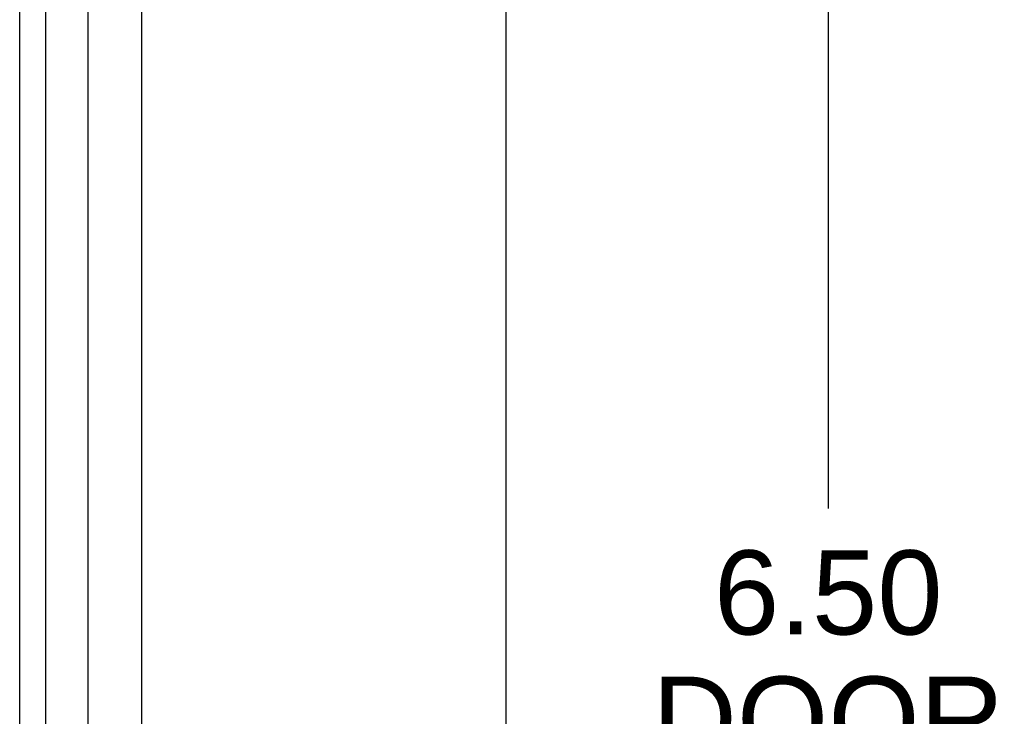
# Model space of a CAD drawing. Header units: inches. Extents: x 0 to 29.3, y 0 to 19.
# Tile 9 of 67: x 4.7 to 6.2, y 4.7 to 5.8. Entities that reach past the tile are written whole.
import ezdxf

# ---------------------------------------------------------------- set-up
doc = ezdxf.new("R2010")
doc.units = ezdxf.units.IN
doc.header["$LTSCALE"] = 1.612069
doc.header["$MEASUREMENT"] = 0
doc.layers.get('0').update_dxf_attribs({"linetype": 'CONTINUOUS'})
doc.layers.add('DIMENSIONS', color=7, linetype='CONTINUOUS')
doc.styles.get("Standard").update_dxf_attribs({"font": 'arial.ttf'})
doc.dimstyles.new('DIMSTYLE_1', dxfattribs={"dimtxt": 0.12931, "dimasz": 0.172414, "dimexe": 0.09, "dimexo": 0.07, "dimgap": 0.0375, "dimtad": 0, "dimtih": 1, "dimtoh": 1, "dimzin": 4, "dimdsep": 46, "dimtxsty": 'Standard', "dimblk": '_FILLED', "dimblk1": '_FILLED', "dimblk2": '_FILLED', "dimcen": 0.09, "dimazin": 1, "dimtfac": 1, "dimtofl": 0, "dimtmove": 0, "dimatfit": 3, "dimldrblk": '_FILLED', "dimfxl": 0, "dimtolj": 1, "dimtzin": 4, "dimarcsym": 0})

# ---------------------------------------------------------------- blocks, each defined once
blk = doc.blocks.new('_FILLED')
at = {"color": 0, "linetype": 'ByBlock'}
blk.add_solid([(0, 0), (-1, 0.2), (-1, -0.2)], dxfattribs=at)
blk = doc.blocks.new('*D1')
at = {"layer": 'DIMENSIONS', "color": 2, "linetype": 'Continuous'}
for p, q in [((5.4218, 8.0932), (6.0635, 8.0932)), ((5.9083, 8.0932), (5.9083, 5.0611)), ((5.9083, 1.5932), (5.9083, 4.6085)), ((5.4218, 1.5932), (6.0635, 1.5932))]:
    blk.add_line(p, q, dxfattribs=at)
at = {"layer": 'DIMENSIONS', "color": 2, "linetype": 'Continuous', "xscale": 0.1724137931, "yscale": 0.1724137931, "zscale": 0.1724137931}
for p, rotation in [((5.9083, 8.0932), 90), ((5.9083, 1.5932), 270)]:
    blk.add_blockref('_FILLED', p, dxfattribs=dict(at, rotation=rotation))
at = {"layer": 'DIMENSIONS', "color": 2, "linetype": 'Continuous', "insert": (5.9083, 4.9965), "char_height": 0.12931, "width": 0.541277, "attachment_point": 2, "line_spacing_factor": 0.9}
blk.add_mtext('6.50\\PDOOR', dxfattribs=at)

msp = doc.modelspace()

# ---------------------------------------------------------------- linework, layer by layer
at = {"color": 7, "linetype": 'Continuous'}
for p, q in [((4.7051, 1.5561), (4.7051, 8.1304)), ((4.7706, 1.5702), (4.7706, 8.1162)), ((4.6651, 2.1859), (4.6651, 7.5005)), ((4.8531, 2.1988), (4.8531, 7.4876))]:
    msp.add_line(p, q, dxfattribs=at)
at = {"color": 3, "linetype": 'Continuous'}
msp.add_line((5.4131, 1.7052), (5.4131, 7.9812), dxfattribs=at)

# ---------------------------------------------------------------- dimensions: what is measured, and where the dimension line sits
at = {"layer": 'DIMENSIONS', "color": 2, "linetype": 'Continuous'}
dim = msp.add_linear_dim(base=(5.9083, 8.0932), p1=(5.3518, 1.5932), p2=(5.3518, 8.0932), angle=90, text='<>\\PDOOR', dimstyle='DIMSTYLE_1', dxfattribs=at)
dim.commit()
dim.dimension.update_dxf_attribs({"geometry": '*D1', "text_midpoint": (5.9083, 4.8348), "dimtype": 160})

doc.saveas('drawing.dxf')
